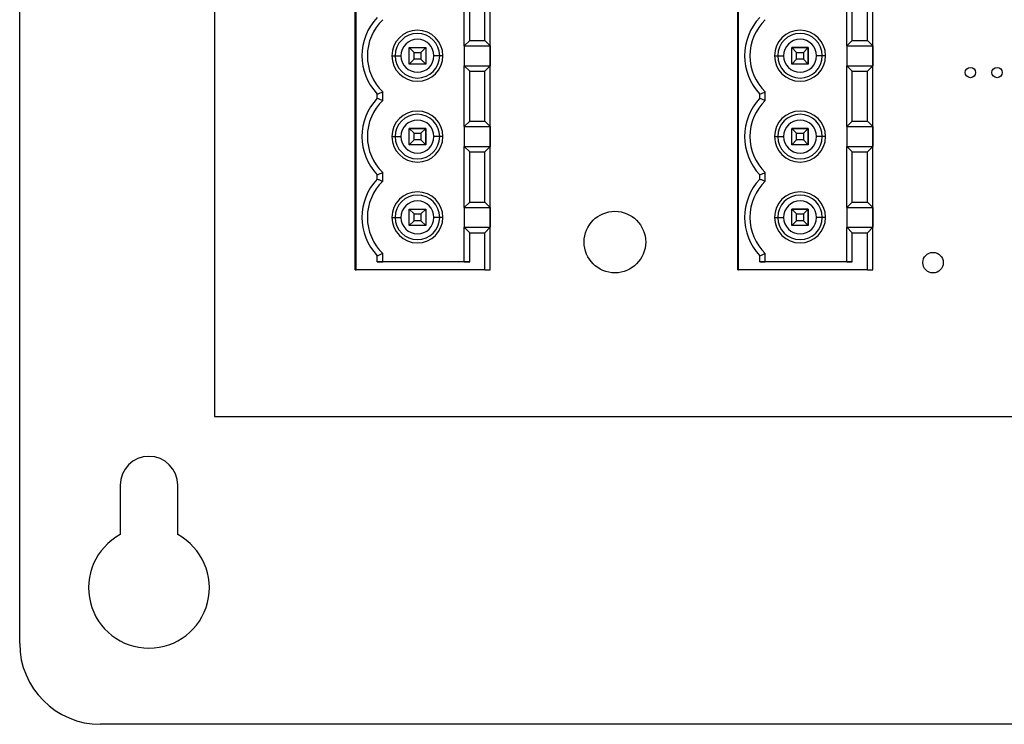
# Model space of a CAD drawing. Header units: inches. Extents: x 2.9 to 13.9, y 3.6 to 10.6.
# Tile 1 of 7: x 2.9 to 5.3, y 3.6 to 5.4. Entities that reach past the tile are written whole.
import ezdxf

# ---------------------------------------------------------------- set-up
doc = ezdxf.new("R2010")
doc.units = ezdxf.units.IN
doc.header["$MEASUREMENT"] = 0

msp = doc.modelspace()

# ---------------------------------------------------------------- linework, layer by layer
at = {"color": 7, "linetype": 'Continuous', "lineweight": 25}
for p, q in [((2.9469, 3.8333), (2.9469, 10.4396)), ((3.4219, 9.8864), (3.4219, 4.3864)), ((3.7643, 4.7436), (3.7643, 6.594)), ((3.7663, 4.7436), (3.7663, 6.594)), ((4.093, 4.7436), (4.093, 6.594)), ((4.6963, 4.7436), (4.6963, 6.594)), ((4.6983, 4.7436), (4.6983, 6.594)), ((5.025, 4.7436), (5.025, 6.594)), ((4.0301, 5.2895), (4.0301, 5.4379)), ((4.0432, 5.3027), (4.0432, 5.4248)), ((4.0799, 5.3027), (4.0799, 5.4248)), ((4.093, 5.2895), (4.093, 5.4379)), ((4.9621, 5.2895), (4.9621, 5.4379)), ((4.9752, 5.3027), (4.9752, 5.4248)), ((5.0119, 5.3027), (5.0119, 5.4248)), ((5.025, 5.2895), (5.025, 5.4379)), ((4.0301, 5.2895), (4.0432, 5.3027)), ((4.0432, 5.3027), (4.0799, 5.3027)), ((4.0799, 5.3027), (4.093, 5.2895)), ((4.9621, 5.2895), (4.9752, 5.3027)), ((4.9752, 5.3027), (5.0119, 5.3027)), ((5.0119, 5.3027), (5.025, 5.2895)), ((3.9076, 5.2736), (3.8958, 5.2854)), ((3.8958, 5.2854), (3.936, 5.2854)), ((3.8958, 5.2452), (3.8958, 5.2854)), ((3.9241, 5.2736), (3.936, 5.2854)), ((3.936, 5.2854), (3.936, 5.2452)), ((4.0301, 5.2895), (4.093, 5.2895)), ((4.0301, 5.2895), (4.0301, 5.2411)), ((4.093, 5.2895), (4.093, 5.2411)), ((4.8396, 5.2736), (4.8278, 5.2854)), ((4.8278, 5.2854), (4.868, 5.2854)), ((4.8278, 5.2452), (4.8278, 5.2854)), ((4.868, 5.2854), (4.8278, 5.2854)), ((4.8561, 5.2736), (4.868, 5.2854)), ((4.868, 5.2854), (4.868, 5.2452)), ((4.868, 5.2854), (4.868, 5.2854)), ((4.868, 5.2452), (4.868, 5.2854)), ((4.9621, 5.2895), (5.025, 5.2895)), ((4.9621, 5.2895), (4.9621, 5.2411)), ((5.025, 5.2895), (5.025, 5.2411)), ((3.8537, 5.2653), (3.8616, 5.2653)), ((3.8616, 5.2653), (3.8757, 5.2653)), ((3.9076, 5.257), (3.8958, 5.2452)), ((3.9076, 5.257), (3.9076, 5.2736)), ((3.9076, 5.2736), (3.9241, 5.2736)), ((3.9241, 5.257), (3.9076, 5.257)), ((3.9241, 5.2736), (3.9241, 5.257)), ((3.9241, 5.257), (3.936, 5.2452)), ((3.9702, 5.2653), (3.956, 5.2653)), ((3.9702, 5.2653), (3.9702, 5.2653)), ((3.9781, 5.2653), (3.9702, 5.2653)), ((4.7857, 5.2653), (4.7936, 5.2653)), ((4.7936, 5.2653), (4.8077, 5.2653)), ((4.8396, 5.257), (4.8278, 5.2452)), ((4.8396, 5.257), (4.8396, 5.2736)), ((4.8396, 5.2736), (4.8561, 5.2736)), ((4.8561, 5.257), (4.8396, 5.257)), ((4.8561, 5.2736), (4.8561, 5.257)), ((4.8561, 5.257), (4.868, 5.2452)), ((4.9022, 5.2653), (4.888, 5.2653)), ((4.9101, 5.2653), (4.9022, 5.2653)), ((3.936, 5.2452), (3.8958, 5.2452)), ((4.0301, 5.2411), (4.0432, 5.2279)), ((4.0301, 5.2411), (4.093, 5.2411)), ((4.0301, 5.0927), (4.0301, 5.2411)), ((4.0799, 5.2279), (4.093, 5.2411)), ((4.093, 5.0927), (4.093, 5.2411)), ((4.868, 5.2452), (4.8278, 5.2452)), ((4.9621, 5.2411), (4.9752, 5.2279)), ((4.9621, 5.2411), (5.025, 5.2411)), ((4.9621, 5.0927), (4.9621, 5.2411)), ((5.0119, 5.2279), (5.025, 5.2411)), ((5.025, 5.0927), (5.025, 5.2411)), ((4.0432, 5.2279), (4.0799, 5.2279)), ((4.0432, 5.1059), (4.0432, 5.2279)), ((4.0799, 5.1059), (4.0799, 5.2279)), ((4.9752, 5.2279), (5.0119, 5.2279)), ((4.9752, 5.1059), (4.9752, 5.2279)), ((5.0119, 5.1059), (5.0119, 5.2279)), ((3.818, 5.1618), (3.818, 5.1719)), ((3.8312, 5.1564), (3.8312, 5.1774)), ((4.75, 5.1618), (4.75, 5.1719)), ((4.7632, 5.1564), (4.7632, 5.1774)), ((4.7632, 5.1774), (4.7632, 5.1774)), ((4.7632, 5.1564), (4.7632, 5.1774)), ((4.7632, 5.1564), (4.7632, 5.1564)), ((3.9076, 5.0767), (3.8958, 5.0885)), ((3.8958, 5.0885), (3.936, 5.0885)), ((3.8958, 5.0484), (3.8958, 5.0885)), ((3.936, 5.0885), (3.8958, 5.0885)), ((3.9241, 5.0767), (3.936, 5.0885)), ((3.936, 5.0885), (3.936, 5.0484)), ((3.936, 5.0484), (3.936, 5.0885)), ((4.0301, 5.0927), (4.0432, 5.1059)), ((4.0301, 5.0927), (4.093, 5.0927)), ((4.0301, 5.0927), (4.0301, 5.0442)), ((4.0432, 5.1059), (4.0799, 5.1059)), ((4.0799, 5.1059), (4.093, 5.0927)), ((4.093, 5.0927), (4.093, 5.0442)), ((4.8396, 5.0767), (4.8278, 5.0885)), ((4.8278, 5.0885), (4.868, 5.0885)), ((4.8278, 5.0484), (4.8278, 5.0885)), ((4.868, 5.0885), (4.8278, 5.0885)), ((4.8561, 5.0767), (4.868, 5.0885)), ((4.868, 5.0885), (4.868, 5.0484)), ((4.868, 5.0484), (4.868, 5.0885)), ((4.868, 5.0885), (4.868, 5.0885)), ((4.9621, 5.0927), (4.9752, 5.1059)), ((4.9621, 5.0927), (5.025, 5.0927)), ((4.9621, 5.0927), (4.9621, 5.0442)), ((4.9752, 5.1059), (5.0119, 5.1059)), ((5.0119, 5.1059), (5.025, 5.0927)), ((5.025, 5.0927), (5.025, 5.0442)), ((3.8537, 5.0685), (3.8616, 5.0685)), ((3.8616, 5.0685), (3.8757, 5.0685)), ((3.9076, 5.0767), (3.9241, 5.0767)), ((3.9076, 5.0602), (3.9076, 5.0767)), ((3.9241, 5.0767), (3.9241, 5.0602)), ((3.9702, 5.0685), (3.956, 5.0685)), ((3.9781, 5.0685), (3.9702, 5.0685)), ((4.7857, 5.0685), (4.7936, 5.0685)), ((4.7936, 5.0685), (4.8077, 5.0685)), ((4.8396, 5.0767), (4.8561, 5.0767)), ((4.8396, 5.0602), (4.8396, 5.0767)), ((4.8561, 5.0767), (4.8561, 5.0602)), ((4.9022, 5.0685), (4.888, 5.0685)), ((4.9101, 5.0685), (4.9022, 5.0685)), ((3.9076, 5.0602), (3.8958, 5.0484)), ((3.936, 5.0484), (3.8958, 5.0484)), ((3.9241, 5.0602), (3.9076, 5.0602)), ((3.9241, 5.0602), (3.936, 5.0484)), ((4.0301, 5.0442), (4.0432, 5.0311)), ((4.0301, 5.0442), (4.093, 5.0442)), ((4.0301, 4.8958), (4.0301, 5.0442)), ((4.0799, 5.0311), (4.093, 5.0442)), ((4.093, 4.8958), (4.093, 5.0442)), ((4.8396, 5.0602), (4.8278, 5.0484)), ((4.868, 5.0484), (4.8278, 5.0484)), ((4.8561, 5.0602), (4.8396, 5.0602)), ((4.8561, 5.0602), (4.868, 5.0484)), ((4.9621, 5.0442), (4.9752, 5.0311)), ((4.9621, 5.0442), (5.025, 5.0442)), ((4.9621, 4.8958), (4.9621, 5.0442)), ((5.0119, 5.0311), (5.025, 5.0442)), ((5.025, 4.8958), (5.025, 5.0442)), ((4.0432, 5.0311), (4.0799, 5.0311)), ((4.0432, 4.909), (4.0432, 5.0311)), ((4.0799, 4.909), (4.0799, 5.0311)), ((4.9752, 5.0311), (5.0119, 5.0311)), ((4.9752, 4.909), (4.9752, 5.0311)), ((5.0119, 4.909), (5.0119, 5.0311)), ((3.818, 4.965), (3.818, 4.9751)), ((3.8312, 4.9595), (3.8312, 4.9805)), ((3.8312, 4.9805), (3.8312, 4.9805)), ((3.8312, 4.9595), (3.8312, 4.9805)), ((4.75, 4.965), (4.75, 4.9751)), ((4.7632, 4.9595), (4.7632, 4.9805)), ((4.7632, 4.9805), (4.7632, 4.9805)), ((4.7632, 4.9595), (4.7632, 4.9805)), ((3.8312, 4.9595), (3.8312, 4.9595)), ((4.7632, 4.9595), (4.7632, 4.9595)), ((4.0301, 4.8958), (4.0432, 4.909)), ((4.0301, 4.8958), (4.093, 4.8958)), ((4.0301, 4.8958), (4.0301, 4.8474)), ((4.0432, 4.909), (4.0799, 4.909)), ((4.0799, 4.909), (4.093, 4.8958)), ((4.093, 4.8958), (4.093, 4.8474)), ((4.9621, 4.8958), (4.9752, 4.909)), ((4.9621, 4.8958), (5.025, 4.8958)), ((4.9621, 4.8958), (4.9621, 4.8474)), ((4.9752, 4.909), (5.0119, 4.909)), ((5.0119, 4.909), (5.025, 4.8958)), ((5.025, 4.8958), (5.025, 4.8474)), ((3.8537, 4.8716), (3.8616, 4.8716)), ((3.8616, 4.8716), (3.8757, 4.8716)), ((3.9076, 4.8799), (3.8958, 4.8917)), ((3.8958, 4.8917), (3.936, 4.8917)), ((3.8958, 4.8515), (3.8958, 4.8917)), ((3.9076, 4.8799), (3.9241, 4.8799)), ((3.9076, 4.8633), (3.9076, 4.8799)), ((3.9241, 4.8799), (3.936, 4.8917)), ((3.9241, 4.8799), (3.9241, 4.8633)), ((3.936, 4.8917), (3.936, 4.8515)), ((3.9702, 4.8716), (3.956, 4.8716)), ((3.9781, 4.8716), (3.9702, 4.8716)), ((4.7857, 4.8716), (4.7936, 4.8716)), ((4.7936, 4.8716), (4.8077, 4.8716)), ((4.8396, 4.8799), (4.8278, 4.8917)), ((4.8278, 4.8917), (4.868, 4.8917)), ((4.8278, 4.8515), (4.8278, 4.8917)), ((4.868, 4.8917), (4.8278, 4.8917)), ((4.8396, 4.8799), (4.8561, 4.8799)), ((4.8396, 4.8633), (4.8396, 4.8799)), ((4.8561, 4.8799), (4.868, 4.8917)), ((4.8561, 4.8799), (4.8561, 4.8633)), ((4.868, 4.8917), (4.868, 4.8515)), ((4.868, 4.8917), (4.868, 4.8917)), ((4.868, 4.8515), (4.868, 4.8917)), ((4.9022, 4.8716), (4.888, 4.8716)), ((4.9101, 4.8716), (4.9022, 4.8716)), ((3.9076, 4.8633), (3.8958, 4.8515)), ((3.936, 4.8515), (3.8958, 4.8515)), ((3.9241, 4.8633), (3.9076, 4.8633)), ((3.9241, 4.8633), (3.936, 4.8515)), ((4.0301, 4.8474), (4.0432, 4.8342)), ((4.0301, 4.8474), (4.093, 4.8474)), ((4.0301, 4.7633), (4.0301, 4.8474)), ((4.0799, 4.8342), (4.093, 4.8474)), ((4.093, 4.7436), (4.093, 4.8474)), ((4.8396, 4.8633), (4.8278, 4.8515)), ((4.868, 4.8515), (4.8278, 4.8515)), ((4.8561, 4.8633), (4.8396, 4.8633)), ((4.8561, 4.8633), (4.868, 4.8515)), ((4.9621, 4.8474), (4.9752, 4.8342)), ((4.9621, 4.8474), (5.025, 4.8474)), ((4.9621, 4.7633), (4.9621, 4.8474)), ((5.0119, 4.8342), (5.025, 4.8474)), ((5.025, 4.7436), (5.025, 4.8474)), ((4.0432, 4.7633), (4.0432, 4.8342)), ((4.0432, 4.8342), (4.0799, 4.8342)), ((4.0799, 4.7436), (4.0799, 4.8342)), ((4.9752, 4.7633), (4.9752, 4.8342)), ((4.9752, 4.8342), (5.0119, 4.8342)), ((5.0119, 4.7436), (5.0119, 4.8342)), ((3.818, 4.7633), (3.818, 4.7782)), ((3.8312, 4.7633), (3.8312, 4.7837)), ((3.8312, 4.7837), (3.8312, 4.7837)), ((3.8312, 4.7633), (3.8312, 4.7837)), ((4.75, 4.7633), (4.75, 4.7782)), ((4.7632, 4.7633), (4.7632, 4.7837)), ((4.7632, 4.7837), (4.7632, 4.7837)), ((4.7632, 4.7633), (4.7632, 4.7837)), ((4.0432, 4.7633), (3.818, 4.7633)), ((3.818, 4.7633), (3.8312, 4.7633)), ((3.8312, 4.7633), (3.8312, 4.7633)), ((4.0301, 4.7633), (3.8312, 4.7633)), ((4.0301, 4.7633), (4.0432, 4.7633)), ((4.9752, 4.7633), (4.75, 4.7633)), ((4.75, 4.7633), (4.7632, 4.7633)), ((4.7632, 4.7633), (4.7632, 4.7633)), ((4.9621, 4.7633), (4.7632, 4.7633)), ((4.9621, 4.7633), (4.9752, 4.7633)), ((3.7643, 4.7436), (3.7663, 4.7436)), ((4.0799, 4.7436), (3.7663, 4.7436)), ((4.0799, 4.7436), (4.093, 4.7436)), ((4.6963, 4.7436), (4.6983, 4.7436)), ((5.0119, 4.7436), (4.6983, 4.7436)), ((5.0119, 4.7436), (5.025, 4.7436)), ((5.025, 4.7436), (5.025, 4.7436)), ((3.4219, 4.3864), (12.9219, 4.3864)), ((3.1918, 4.2191), (3.1918, 4.0986)), ((3.332, 4.0986), (3.332, 4.2191)), ((13.7501, 3.6364), (3.1438, 3.6364))]:
    msp.add_line(p, q, dxfattribs=at)
for centre, radius in [((5.2629, 5.2244), 0.0125), ((5.3279, 5.2244), 0.0125), ((4.3969, 4.8114), 0.075), ((5.172, 4.7613), 0.025)]:
    msp.add_circle(centre, radius, dxfattribs=at)
for centre, radius, start, end in [((3.9159, 5.2653), 0.1352, 136.3384, 223.6616), ((3.9159, 5.2653), 0.122, 133.9117, 226.0884), ((3.9159, 5.2653), 0.122, 133.9117, 226.0884), ((4.8479, 5.2653), 0.1352, 136.3384, 223.6616), ((4.8479, 5.2653), 0.122, 133.9117, 226.0884), ((4.8479, 5.2653), 0.122, 133.9117, 226.0884), ((3.9159, 5.2653), 0.0622, 0, 180), ((4.8479, 5.2653), 0.0622, 0, 180), ((3.9159, 5.2653), 0.0543, 0, 180), ((3.9159, 5.2653), 0.0543, 0, 180), ((3.9159, 5.2653), 0.0402, 0, 180), ((4.8479, 5.2653), 0.0543, 0, 180), ((4.8479, 5.2653), 0.0543, 0, 180), ((4.8479, 5.2653), 0.0402, 0, 180), ((3.9159, 5.2653), 0.0622, 180, 0), ((3.9159, 5.2653), 0.0543, 180, 0), ((3.9159, 5.2653), 0.0543, 180, 0), ((3.9159, 5.2653), 0.0402, 180, 0), ((4.8479, 5.2653), 0.0622, 180, 0), ((4.8479, 5.2653), 0.0543, 180, 0), ((4.8479, 5.2653), 0.0543, 180, 0), ((4.8479, 5.2653), 0.0402, 180, 0), ((3.9159, 5.0685), 0.1352, 136.3384, 223.6616), ((4.8479, 5.0685), 0.1352, 136.3384, 223.6616), ((3.9159, 5.0685), 0.122, 133.9117, 226.0884), ((3.9159, 5.0685), 0.122, 133.9117, 226.0884), ((4.8479, 5.0685), 0.122, 133.9117, 226.0884), ((4.8479, 5.0685), 0.122, 133.9117, 226.0884), ((3.9159, 5.0685), 0.0622, 0, 180), ((3.9159, 5.0685), 0.0543, 0, 180), ((3.9159, 5.0685), 0.0543, 0, 180), ((4.8479, 5.0685), 0.0622, 0, 180), ((4.8479, 5.0685), 0.0543, 0, 180), ((4.8479, 5.0685), 0.0543, 0, 180), ((3.9159, 5.0685), 0.0402, 0, 180), ((4.8479, 5.0685), 0.0402, 0, 180), ((3.9159, 5.0685), 0.0622, 180, 0), ((3.9159, 5.0685), 0.0543, 180, 0), ((3.9159, 5.0685), 0.0543, 180, 0), ((3.9159, 5.0685), 0.0402, 180, 0), ((4.8479, 5.0685), 0.0622, 180, 0), ((4.8479, 5.0685), 0.0543, 180, 0), ((4.8479, 5.0685), 0.0543, 180, 0), ((4.8479, 5.0685), 0.0402, 180, 0), ((3.9159, 4.8716), 0.1352, 136.3384, 223.6616), ((3.9159, 4.8716), 0.122, 133.9117, 226.0884), ((3.9159, 4.8716), 0.122, 133.9117, 226.0884), ((4.8479, 4.8716), 0.1352, 136.3384, 223.6616), ((4.8479, 4.8716), 0.122, 133.9117, 226.0884), ((4.8479, 4.8716), 0.122, 133.9117, 226.0884), ((3.9159, 4.8716), 0.0622, 0, 180), ((3.9159, 4.8716), 0.0543, 0, 180), ((3.9159, 4.8716), 0.0543, 0, 180), ((4.8479, 4.8716), 0.0622, 0, 180), ((4.8479, 4.8716), 0.0543, 0, 180), ((4.8479, 4.8716), 0.0543, 0, 180), ((3.9159, 4.8716), 0.0402, 0, 180), ((4.8479, 4.8716), 0.0402, 0, 180), ((3.9159, 4.8716), 0.0622, 180, 0), ((3.9159, 4.8716), 0.0543, 180, 0), ((3.9159, 4.8716), 0.0543, 180, 0), ((3.9159, 4.8716), 0.0402, 180, 0), ((4.8479, 4.8716), 0.0622, 180, 0), ((4.8479, 4.8716), 0.0543, 180, 0), ((4.8479, 4.8716), 0.0543, 180, 0), ((4.8479, 4.8716), 0.0402, 180, 0), ((3.2619, 4.2191), 0.0701, 0, 180), ((3.2619, 3.9691), 0.1472, 118.4203, 61.5797), ((3.1438, 3.8333), 0.1969, 180, 270)]:
    msp.add_arc(centre, radius, start, end, dxfattribs=at)
for points, knots in [([(3.818, 5.1719), (3.8205, 5.1729), (3.8249, 5.1747), (3.8293, 5.1766), (3.8312, 5.1774)], [0, 0, 0, 0, 0.564421, 1, 1, 1, 1]), ([(3.818, 5.1618), (3.8205, 5.1608), (3.8249, 5.159), (3.8293, 5.1572), (3.8312, 5.1564)], [0, 0, 0, 0, 0.564421, 1, 1, 1, 1]), ([(4.75, 5.1719), (4.7525, 5.1729), (4.7569, 5.1747), (4.7613, 5.1766), (4.7632, 5.1774)], [0, 0, 0, 0, 0.5644206, 1, 1, 1, 1]), ([(4.75, 5.1618), (4.7525, 5.1608), (4.7569, 5.159), (4.7613, 5.1572), (4.7632, 5.1564)], [0, 0, 0, 0, 0.564421, 1, 1, 1, 1]), ([(3.818, 4.9751), (3.8205, 4.9761), (3.8249, 4.9779), (3.8293, 4.9797), (3.8312, 4.9805)], [0, 0, 0, 0, 0.564422, 1, 1, 1, 1]), ([(4.75, 4.9751), (4.7525, 4.9761), (4.7569, 4.9779), (4.7613, 4.9797), (4.7632, 4.9805)], [0, 0, 0, 0, 0.564421, 1, 1, 1, 1]), ([(3.818, 4.965), (3.8205, 4.964), (3.8249, 4.9622), (3.8293, 4.9603), (3.8312, 4.9595)], [0, 0, 0, 0, 0.564421, 1, 1, 1, 1]), ([(4.75, 4.965), (4.7525, 4.964), (4.7569, 4.9622), (4.7613, 4.9603), (4.7632, 4.9595)], [0, 0, 0, 0, 0.564421, 1, 1, 1, 1]), ([(3.818, 4.7782), (3.8205, 4.7792), (3.8249, 4.781), (3.8293, 4.7829), (3.8312, 4.7837)], [0, 0, 0, 0, 0.564421, 1, 1, 1, 1]), ([(4.75, 4.7782), (4.7525, 4.7792), (4.7569, 4.781), (4.7613, 4.7829), (4.7632, 4.7837)], [0, 0, 0, 0, 0.564421, 1, 1, 1, 1])]:
    msp.add_open_spline(points, degree=3, knots=knots, dxfattribs=at)

doc.saveas('drawing.dxf')
